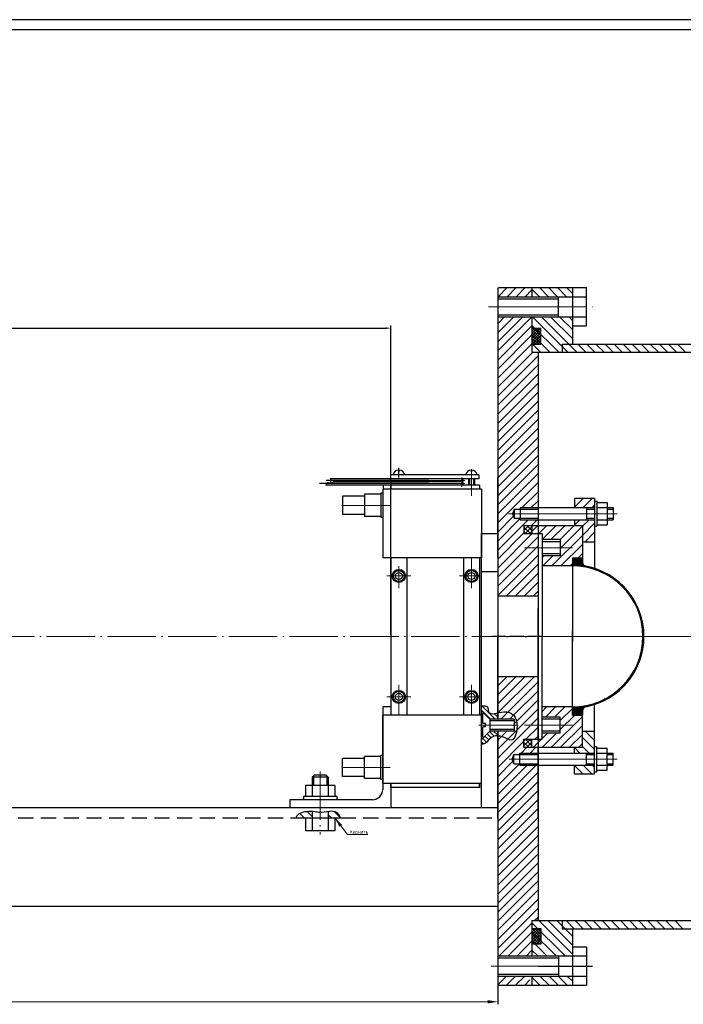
# Model space of a CAD drawing. Header units: millimetres. Extents: x -1577 to 1649, y 8206 to 9287.
# Tile 11 of 14: x 592 to 921, y 8799 to 9287. Entities that reach past the tile are written whole.
import ezdxf

# ---------------------------------------------------------------- set-up
doc = ezdxf.new("R2010")
doc.units = ezdxf.units.MM
for name, pattern in [('ACAD_ISO02W100', [15, 12, -3]), ('ACAD_ISO04W100', [30, 24, -3, 0, -3]), ('HIDDEN', [0.375, 0.25, -0.125])]:
    doc.linetypes.add(name, pattern=pattern)
doc.layers.get('Defpoints').update_dxf_attribs({"color": 50, "linetype": 'ACAD_ISO02W100'})
for name, color, linetype, lineweight in [('DIM', 3, 'Continuous', 15), ('HATCH', 4, 'Continuous', 20), ('OSI', 3, 'ACAD_ISO04W100', 15)]:
    doc.layers.add(name, color=color, linetype=linetype, lineweight=lineweight)
doc.layers.add('HIDDEN', color=2, linetype='HIDDEN')
doc.layers.add('Layer6', color=6, linetype='Continuous')
doc.styles.add('ROMANS', font='romans.shx', dxfattribs={"width": 0.8, "oblique": 10})
doc.dimstyles.new('ISO-25', dxfattribs={"dimtxt": 4, "dimasz": 5, "dimexe": 1.25, "dimexo": 0, "dimtad": 1, "dimtoh": 1, "dimdec": 0, "dimzin": 1, "dimtxsty": 'ROMANS', "dimcen": -3, "dimclrd": 256, "dimclre": 256, "dimclrt": 256, "dimazin": 0, "dimtfac": 1, "dimtdec": 0, "dimtmove": 0, "dimatfit": 3, "dimfxl": 0, "dimlwd": -1, "dimarcsym": 0})
pattern_1 = [(45, (-6233.2977, 6430.216), (-2.245064, 2.245064), [])]
pattern_2 = [(45, (-52090.1172, -22342.8985), (-2.24506403, 2.24506403), [])]

# ---------------------------------------------------------------- blocks, each defined once
blk = doc.blocks.new('*D4')
at = {"layer": 'Defpoints', "color": 0}
for p in [(326.3, 8847.09), (829.3, 8844.3), (829.3, 8799.85)]:
    blk.add_point(p, dxfattribs=at)
at = {"layer": 'DIM', "lineweight": -2}
for p, q in [((326.3, 8847.09), (326.3, 8798.6)), ((829.3, 8844.3), (829.3, 8798.6))]:
    blk.add_line(p, q, dxfattribs=at)
at = {"layer": 'DIM'}
blk.add_line((331.3, 8799.85), (824.3, 8799.85), dxfattribs=at)
for points in [[(331.3, 8800.68), (331.3, 8799.02), (326.3, 8799.85)], [(824.3, 8800.68), (824.3, 8799.02), (829.3, 8799.85)]]:
    blk.add_solid(points, dxfattribs=at)
at = {"layer": 'DIM', "lineweight": -2, "insert": (577.8, 8802.47), "char_height": 4, "attachment_point": 5, "style": 'ROMANS'}
blk.add_mtext('503', dxfattribs=at)

msp = doc.modelspace()

# ---------------------------------------------------------------- hatches: boundary and pattern name
at = {"layer": 'HATCH', "lineweight": -2, "ltscale": 0.3}
h = msp.add_hatch(dxfattribs=at)
h.set_pattern_fill('ANSI31', color=256, style=0)
h.set_pattern_definition(pattern_2)
h.paths.add_polyline_path([(849.3, 9069.84), (849.3, 9121.59), (848.8, 9122.09), (846.3, 9122.09), (846.3, 9139.59), (829.3, 9139.59), (829.3, 9001.09), (849.3, 9001.09), (849.3, 9025.94), (849.3, 9032.09), (842.3, 9032.09), (842.3, 9036.09), (849.3, 9036.09), (849.3, 9038.98), (840.49, 9038.98), (840.49, 9039.68), (837.49, 9039.68), (836.66, 9041.98), (837.49, 9044.28), (840.49, 9044.28), (840.49, 9044.98), (849.3, 9044.98)])
edge = h.paths.add_edge_path()
edge.add_line((849.3, 8961.09), (829.3, 8961.09))
edge.add_line((829.3, 8961.09), (829.3, 8943.19))
edge.add_spline(control_points=[(829.3, 8943.19), (830.32, 8943.42), (833.54, 8944.16), (837.77, 8942.48), (838.8, 8939.16), (838.87, 8937.09)], knot_values=[10.933455, 10.933455, 10.933455, 10.933455, 13.408459, 18.451098, 23.762432, 23.762432, 23.762432, 23.762432], degree=3, periodic=0)
edge.add_spline(control_points=[(838.87, 8937.09), (838.88, 8936.93), (838.93, 8933.79), (837.5, 8927.81), (832.73, 8931.06), (830.25, 8931.68), (829.3, 8931.73)], knot_values=[23.762432, 23.762432, 23.762432, 23.762432, 24.187802, 31.693668, 35.817842, 38.525577, 38.525577, 38.525577, 38.525577], degree=3, periodic=0)
edge.add_line((829.3, 8931.73), (829.3, 8870.62))
edge.add_line((829.3, 8870.62), (829.3, 8822.59))
edge.add_line((829.3, 8822.59), (846.3, 8822.59))
edge.add_line((846.3, 8822.59), (846.3, 8840.09))
edge.add_line((846.3, 8840.09), (847.74, 8840.09))
edge.add_line((847.74, 8840.09), (849.3, 8841.66))
edge.add_line((849.3, 8841.66), (849.3, 8917.21))
edge.add_line((849.3, 8917.21), (840.3, 8917.21))
edge.add_line((840.3, 8917.21), (840.3, 8917.91))
edge.add_line((840.3, 8917.91), (837.3, 8917.91))
edge.add_line((837.3, 8917.91), (836.47, 8920.21))
edge.add_line((836.47, 8920.21), (837.3, 8922.51))
edge.add_line((837.3, 8922.51), (840.3, 8922.51))
edge.add_line((840.3, 8922.51), (840.3, 8923.21))
edge.add_line((840.3, 8923.21), (849.3, 8923.21))
edge.add_line((849.3, 8923.21), (849.3, 8926.09))
edge.add_line((849.3, 8926.09), (842.3, 8926.09))
edge.add_line((842.3, 8926.09), (842.3, 8930.09))
edge.add_line((842.3, 8930.09), (849.3, 8930.09))
edge.add_line((849.3, 8930.09), (849.3, 8961.09))
h = msp.add_hatch(dxfattribs=at)
h.set_pattern_fill('ANSI37', color=256, scale=0.3, style=0)
h.set_pattern_definition([(45, (-1105.2816, 7323.9311), (-0.6735192, 0.6735192), []), (135, (-1105.2816, 7323.9311), (-0.6735192, -0.6735192), [])])
h.paths.add_polyline_path([(850.74, 9133.75), (846.3, 9133.75), (846.3, 9126.01), (850.74, 9126.01)])
h = msp.add_hatch(dxfattribs=at)
h.set_pattern_fill('ANSI31', color=256, style=0)
h.set_pattern_definition(pattern_1)
h.paths.add_polyline_path([(867.3, 9036.09), (871.3, 9036.09), (871.3, 9028.09), (877.3, 9028.09), (877.3, 9038.98), (867.3, 9038.98)])
h.paths.add_polyline_path([(867.3, 9044.98), (877.3, 9044.98), (877.3, 9049.48), (867.3, 9049.48)])
h = msp.add_hatch(dxfattribs=at)
h.set_pattern_fill('ANSI37', color=256, scale=0.5, style=0)
h.set_pattern_definition([(45, (-6233.2977, 6430.216), (-1.122532, 1.122532), []), (135, (-6233.2977, 6430.216), (-1.122532, -1.122532), [])])
h.paths.add_polyline_path([(846.3, 9036.09), (842.3, 9036.09), (842.3, 9032.09), (846.3, 9032.09)])
h = msp.add_hatch(dxfattribs=at)
h.set_pattern_fill('ANSI31', color=256, style=0)
h.set_pattern_definition(pattern_1)
h.paths.add_polyline_path([(846.3, 8926.09), (871.3, 8926.09), (871.3, 8942.09), (866.3, 8942.09), (866.3, 8946.09), (851.3, 8946.09), (851.3, 8941.09), (860.3, 8941.09), (860.3, 8933.09), (851.3, 8933.09), (851.3, 8930.09), (846.3, 8930.09)])
h.paths.add_polyline_path([(851.3, 9029.09), (860.3, 9029.09), (860.3, 9021.09), (851.3, 9021.09), (851.3, 9016.09), (866.3, 9016.09), (866.3, 9020.09), (871.3, 9020.09), (871.3, 9036.09), (846.3, 9036.09), (846.3, 9032.09), (851.3, 9032.09)])
h = msp.add_hatch(dxfattribs=at)
h.set_pattern_fill('ANSI31', color=256, scale=0.1, style=0)
h.set_pattern_definition([(45, (-6233.2977, 6430.21595), (-0.224506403, 0.224506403), [])])
h.paths.add_polyline_path([(872.93, 8946.22, 0.360228), (901.8, 8981.09), (901.3, 8981.09, -0.414214), (866.3, 8946.09), (866.3, 8942.09), (871.3, 8942.09), (871.3, 8944.25, -0.360228)])
h.paths.add_polyline_path([(871.3, 9020.09), (866.3, 9020.09), (866.3, 9016.09, -0.414214), (901.3, 8981.09), (901.8, 8981.09, 0.360228), (872.93, 9015.97, -0.360228), (871.3, 9017.93)])
h = msp.add_hatch(dxfattribs=at)
h.set_pattern_fill('ANSI31', color=256, scale=0.5, angle=90, style=0)
h.set_pattern_definition([(135, (-52090.1172, -22342.8985), (-1.122532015, -1.122532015), [])])
edge = h.paths.add_edge_path()
edge.add_line((829.3, 8934.09), (825.44, 8934.09))
edge.add_line((825.44, 8934.09), (821.3, 8929.95))
edge.add_line((821.3, 8929.95), (821.3, 8927.61))
edge.add_spline(control_points=[(821.3, 8927.61), (821.93, 8927.65), (823.87, 8928.06), (825.66, 8931.27), (828.16, 8931.8), (829.3, 8931.73)], knot_values=[38.525577, 38.525577, 38.525577, 38.525577, 40.374998, 44.67631, 47.959499, 47.959499, 47.959499, 47.959499], degree=3, periodic=0)
edge.add_line((829.3, 8931.73), (829.3, 8934.09))
edge = h.paths.add_edge_path()
edge.add_spline(control_points=[(829.3, 8943.19), (827.22, 8942.72), (824.42, 8942.1), (824.63, 8946.86), (822.53, 8946.75), (821.3, 8946.6)], knot_values=[0.390274, 0.390274, 0.390274, 0.390274, 5.491214, 7.947388, 10.933455, 10.933455, 10.933455, 10.933455], degree=3, periodic=0)
edge.add_line((821.3, 8946.6), (821.3, 8944.23))
edge.add_line((821.3, 8944.23), (825.44, 8940.09))
edge.add_line((825.44, 8940.09), (829.3, 8940.09))
edge.add_line((829.3, 8940.09), (829.3, 8943.19))
h = msp.add_hatch(dxfattribs=at)
h.set_pattern_fill('ANSI31', color=256, style=0)
h.set_pattern_definition(pattern_2)
edge = h.paths.add_edge_path()
edge.add_spline(control_points=[(829.3, 8931.73), (830.25, 8931.68), (832.73, 8931.06), (837.5, 8927.81), (838.93, 8933.79), (838.88, 8936.93), (838.87, 8937.09)], knot_values=[23.762432, 23.762432, 23.762432, 23.762432, 26.470167, 30.594341, 38.100207, 38.525577, 38.525577, 38.525577, 38.525577], degree=3, periodic=0)
edge.add_line((838.87, 8937.09), (837.44, 8937.09))
edge.add_line((837.44, 8937.09), (837.44, 8934.09))
edge.add_line((837.44, 8934.09), (829.3, 8934.09))
edge.add_line((829.3, 8934.09), (829.3, 8931.73))
edge = h.paths.add_edge_path()
edge.add_spline(control_points=[(838.87, 8937.09), (838.8, 8939.16), (837.77, 8942.48), (833.54, 8944.16), (830.32, 8943.42), (829.3, 8943.19)], knot_values=[10.933455, 10.933455, 10.933455, 10.933455, 16.244789, 21.287429, 23.762432, 23.762432, 23.762432, 23.762432], degree=3, periodic=0)
edge.add_line((829.3, 8943.19), (829.3, 8940.09))
edge.add_line((829.3, 8940.09), (837.44, 8940.09))
edge.add_line((837.44, 8940.09), (837.44, 8937.09))
edge.add_line((837.44, 8937.09), (838.87, 8937.09))
h = msp.add_hatch(dxfattribs=at)
h.set_pattern_fill('ANSI31', color=256, style=0)
h.set_pattern_definition([(315, (-6233.2977, 11531.972), (-2.245064, -2.245064), [])])
h.paths.add_polyline_path([(871.3, 8926.09), (867.3, 8926.09), (867.3, 8923.21), (877.3, 8923.21), (877.3, 8934.09), (871.3, 8934.09)])
h.paths.add_polyline_path([(877.3, 8917.21), (867.3, 8917.21), (867.3, 8912.71), (877.3, 8912.71)])
h = msp.add_hatch(dxfattribs=at)
h.set_pattern_fill('ANSI37', color=256, scale=0.5, style=0)
h.set_pattern_definition([(315, (-6233.2977, 11531.9719), (-1.122532, -1.122532), []), (225, (-6233.2977, 11531.9719), (-1.122532, 1.122532), [])])
h.paths.add_polyline_path([(846.3, 8926.09), (842.3, 8926.09), (842.3, 8930.09), (846.3, 8930.09)])
h = msp.add_hatch(dxfattribs=at)
h.set_pattern_fill('ANSI31', color=256, angle=90, style=0)
h.set_pattern_definition([(135, (-50078.3615, -22394.65), (-2.24506403, -2.24506403), [])])
edge = h.paths.add_edge_path()
edge.add_spline(control_points=[(737.3, 8894.23), (736.09, 8894.32), (733.77, 8894.13), (730.93, 8893.38), (729.64, 8891.99), (729.33, 8891.33), (729.24, 8891.09)], knot_values=[15.483238, 15.483238, 15.483238, 15.483238, 19.148134, 22.461809, 23.902954, 24.659918, 24.659918, 24.659918, 24.659918], degree=3, periodic=0)
edge.add_line((729.24, 8891.09), (737.3, 8891.09))
edge.add_line((737.3, 8891.09), (737.3, 8894.23))
edge = h.paths.add_edge_path()
edge.add_spline(control_points=[(751.39, 8891.19), (750.85, 8892.23), (749.73, 8894.39), (746.96, 8894.4), (745.52, 8894.25), (745.3, 8894.22)], knot_values=[0, 0, 0, 0, 3.257175, 6.781361, 7.407153, 7.407153, 7.407153, 7.407153], degree=3, periodic=0)
edge.add_line((745.3, 8894.22), (745.3, 8891.09))
edge.add_line((745.3, 8891.09), (751.43, 8891.09))
edge.add_line((751.43, 8891.09), (751.39, 8891.19))
h = msp.add_hatch(dxfattribs=at)
h.set_pattern_fill('ANSI37', color=256, scale=0.3, style=0)
h.set_pattern_definition([(315, (-1105.2816, 10638.2567), (-0.6735192, -0.6735192), []), (225, (-1105.2816, 10638.2567), (-0.6735192, 0.6735192), [])])
h.paths.add_polyline_path([(850.74, 8828.43), (846.3, 8828.43), (846.3, 8836.18), (850.74, 8836.18)])

# ---------------------------------------------------------------- linework, layer by layer
for p, q in [((1648.63, 9287.01), (261.11, 9287.01)), ((1520.59, 9282.01), (276.11, 9282.01)), ((829.3, 9153.59), (829.8, 9154.09)), ((829.3, 9153.59), (829.3, 8981.09)), ((829.8, 9154.09), (846.3, 9154.09)), ((846.3, 9154.09), (846.3, 9149.59)), ((866.3, 9154.09), (866.3, 9126.09)), ((873.3, 9135.14), (873.3, 9154.09)), ((829.3, 9149.59), (866.3, 9149.59)), ((829.3, 9149.59), (873.3, 9149.59)), ((829.3, 9148.59), (859.41, 9148.59)), ((859.41, 9139.66), (859.41, 9149.61)), ((829.3, 9140.59), (859.41, 9140.59)), ((829.3, 9139.59), (866.3, 9139.59)), ((829.3, 9139.59), (873.3, 9139.59)), ((846.3, 9139.59), (846.3, 9122.09)), ((861.3, 9126.09), (861.3, 9122.09)), ((846.3, 9122.09), (848.8, 9122.09)), ((849.3, 9121.59), (848.8, 9122.09)), ((849.3, 9121.59), (849.3, 8840.59)), ((829.3, 9069.84), (829.3, 9014.09)), ((849.3, 9069.84), (849.3, 9036.09)), ((819.94, 9061.29), (786.97, 9061.29)), ((819.94, 9059.29), (776.3, 9059.29)), ((814.8, 9059.29), (814.8, 9056.09)), ((815.3, 9059.29), (815.3, 9056.09)), ((817.3, 9059.29), (817.3, 9056.09)), ((817.8, 9059.29), (817.8, 9056.09)), ((849.3, 9032.09), (849.3, 8930.09)), ((866.3, 8981.09), (866.3, 8983.59)), ((866.3, 8981.09), (866.3, 8978.59)), ((849.3, 8926.09), (849.3, 8870.62)), ((848.8, 8840.09), (849.3, 8840.59)), ((849.3, 8840.59), (848.8, 8840.09)), ((846.3, 8840.09), (848.8, 8840.09)), ((846.3, 8840.09), (848.8, 8840.09)), ((846.3, 8840.09), (846.3, 8822.59)), ((861.3, 8840.09), (861.3, 8836.09)), ((866.3, 8836.09), (866.3, 8808.09)), ((873.3, 8827.04), (873.3, 8808.09)), ((829.3, 8822.59), (873.3, 8822.59)), ((829.3, 8821.59), (859.41, 8821.59)), ((859.41, 8822.52), (859.41, 8812.58)), ((829.3, 8813.59), (859.41, 8813.59)), ((829.3, 8812.59), (873.3, 8812.59)), ((846.3, 8812.59), (846.3, 8808.09)), ((829.8, 8808.09), (829.3, 8808.59)), ((829.8, 8808.09), (866.3, 8808.09))]:
    msp.add_line(p, q)
at = {"lineweight": -2, "ltscale": 0.3}
for p, q in [((846.3, 9154.09), (873.3, 9154.09)), ((866.3, 9135.14), (873.3, 9135.14)), ((861.3, 9126.09), (918.91, 9126.09)), ((861.3, 9126.09), (1071.35, 9126.09)), ((848.8, 9122.09), (1068.49, 9122.09)), ((780.5, 9062.71), (780.1, 9062.71)), ((816.5, 9062.71), (816.1, 9062.71)), ((819.94, 9061.29), (819.94, 9059.29)), ((849.3, 9025.94), (849.3, 8981.09)), ((849.3, 9001.09), (829.3, 9001.09)), ((849.3, 8936.25), (849.3, 8981.09)), ((849.3, 8961.09), (829.3, 8961.09)), ((825.44, 8940.09), (821.3, 8944.23)), ((821.94, 8942.99), (822.55, 8942.99)), ((825.44, 8934.09), (821.3, 8929.95)), ((821.94, 8931.19), (822.55, 8931.19)), ((737.3, 8911.19), (737.3, 8901.69)), ((738, 8911.89), (738, 8907.19)), ((744.6, 8911.89), (744.6, 8907.19)), ((745.3, 8911.19), (745.3, 8901.69)), ((726.3, 8896.09), (374.65, 8896.09)), ((737.3, 8894.23), (737.3, 8884.59)), ((745.3, 8894.22), (745.3, 8884.59)), ((748.5, 8884.59), (734.1, 8884.59)), ((748.5, 8884.59), (734.1, 8884.59)), ((829.3, 8847.09), (326.3, 8847.09)), ((848.8, 8840.09), (918.91, 8840.09)), ((848.8, 8840.09), (1063.33, 8840.09)), ((861.3, 8836.09), (918.91, 8836.09)), ((861.3, 8836.09), (1062.65, 8836.09)), ((866.3, 8827.04), (873.3, 8827.04)), ((849.29, 8817.59), (876.21, 8817.59)), ((849.29, 8808.14), (873.3, 8808.14))]:
    msp.add_line(p, q, dxfattribs=at)
at = {"color": 3, "lineweight": -2, "ltscale": 0.3}
for p, q in [((378.8, 9134.01), (773.8, 9134.01)), ((776.3, 8981.72), (776.3, 9135.26))]:
    msp.add_line(p, q, dxfattribs=at)
at = {"ltscale": 5}
for p, q in [((786.97, 9061.29), (776.3, 9061.29)), ((772.75, 9056.09), (744.11, 9056.09)), ((776.3, 9059.29), (746.28, 9059.29)), ((811.55, 9057.69), (747.69, 9057.69)), ((772.75, 9054.07), (772.75, 9056.09)), ((820.3, 9056.09), (772.75, 9056.09)), ((776.3, 9056.09), (776.3, 9054.09)), ((820.3, 9056.09), (820.3, 9054.09)), ((849.3, 9057.26), (849.3, 9036.09)), ((752.3, 9050.59), (752.3, 9041.59)), ((763.3, 9050.59), (752.3, 9050.59)), ((771.3, 9051.59), (763.3, 9051.59)), ((763.3, 9051.59), (763.3, 9040.59)), ((772.3, 9052.09), (771.3, 9052.09)), ((771.3, 9052.09), (771.3, 9040.09)), ((821.3, 9054.09), (772.3, 9054.09)), ((772.3, 9054.09), (772.3, 9020.09)), ((821.3, 9054.09), (821.3, 9020.09)), ((877.3, 9049.48), (867.3, 9049.48)), ((867.3, 9049.48), (867.3, 9044.98)), ((877.3, 9049.48), (877.3, 9014.85)), ((877.3, 9048.23), (878.5, 9048.23)), ((878.5, 9048.23), (878.5, 9035.73)), ((878.5, 9047.48), (883.5, 9047.48)), ((883.5, 9047.48), (883.5, 9036.48)), ((763.3, 9041.59), (752.3, 9041.59)), ((771.3, 9040.59), (763.3, 9040.59)), ((837.49, 9044.28), (836.66, 9041.98)), ((836.66, 9041.98), (837.49, 9039.68)), ((837.49, 9044.28), (837.49, 9039.68)), ((837.49, 9044.28), (849.3, 9044.28)), ((840.49, 9044.98), (877.3, 9044.98)), ((840.49, 9044.98), (840.49, 9038.98)), ((873.34, 9044.98), (873.34, 9038.98)), ((873.34, 9044.28), (877.3, 9044.28)), ((878.5, 9044.98), (886.5, 9044.98)), ((883.5, 9044.28), (886.5, 9044.28)), ((886.5, 9044.98), (886.5, 9038.98)), ((772.3, 9040.09), (771.3, 9040.09)), ((837.49, 9039.68), (849.3, 9039.68)), ((840.49, 9038.98), (871.49, 9038.98)), ((842.3, 9036.09), (871.3, 9036.09)), ((842.3, 9036.09), (842.3, 9032.09)), ((846.3, 9036.09), (846.3, 9032.09)), ((849.3, 9038.98), (877.3, 9038.98)), ((867.3, 9038.98), (867.3, 9036.09)), ((871.3, 9036.09), (871.3, 9017.93)), ((873.34, 9039.68), (877.3, 9039.68)), ((877.3, 9035.73), (878.5, 9035.73)), ((878.5, 9038.98), (886.5, 9038.98)), ((878.5, 9036.48), (883.5, 9036.48)), ((880.08, 9038.98), (886.5, 9038.98)), ((883.5, 9039.68), (886.5, 9039.68)), ((821.3, 8896.09), (821.3, 9032.09)), ((842.3, 9032.09), (851.3, 9032.09)), ((849.3, 9032.09), (849.3, 9029.09)), ((849.3, 9032.09), (849.3, 8981.09)), ((851.3, 9032.09), (851.3, 9029.09)), ((851.3, 9032.09), (851.3, 9029.09)), ((851.3, 9029.09), (851.3, 8981.09)), ((860.3, 9029.09), (851.3, 9029.09)), ((860.3, 9028.09), (851.3, 9028.09)), ((860.3, 9029.09), (860.3, 9021.09)), ((871.3, 9028.09), (877.3, 9028.09)), ((860.3, 9022.09), (851.3, 9022.09)), ((860.3, 9021.09), (851.3, 9021.09)), ((821.3, 9020.09), (772.3, 9020.09)), ((776.3, 9020.09), (776.3, 8981.09)), ((866.3, 9020.09), (866.3, 8981.09)), ((866.3, 9020.09), (871.3, 9020.09)), ((871.3, 9017.93), (871.3, 9020.09)), ((829.3, 9013.09), (821.3, 9013.09)), ((866.3, 9016.09), (851.3, 9016.09)), ((776.3, 8981.09), (776.3, 8942.09)), ((776.3, 8981.09), (776.3, 8942.09)), ((820.3, 8981.09), (820.3, 8942.09)), ((829.3, 8981.09), (829.3, 8940.09)), ((829.3, 8981.09), (829.3, 8940.09)), ((829.3, 8940.09), (829.3, 8981.09)), ((849.3, 8930.09), (849.3, 8981.09)), ((851.3, 8933.09), (851.3, 8981.09)), ((866.3, 8942.09), (866.3, 8981.09)), ((772.3, 8946.09), (772.3, 8905.09)), ((776.3, 8946.09), (772.3, 8946.09)), ((772.3, 8946.09), (772.3, 8905.09)), ((776.3, 8946.09), (772.3, 8946.09)), ((821.94, 8937.89), (821.94, 8942.99)), ((866.3, 8946.09), (851.3, 8946.09)), ((871.3, 8944.25), (871.3, 8942.09)), ((871.3, 8926.09), (871.3, 8944.25)), ((877.3, 8912.71), (877.3, 8947.34)), ((821.3, 8942.09), (772.3, 8942.09)), ((772.3, 8908.09), (772.3, 8942.09)), ((825.44, 8940.09), (825.44, 8934.09)), ((837.44, 8940.09), (825.44, 8940.09)), ((837.44, 8939.29), (825.44, 8939.29)), ((837.44, 8940.09), (837.44, 8934.09)), ((860.3, 8941.09), (851.3, 8941.09)), ((860.3, 8940.09), (851.3, 8940.09)), ((860.3, 8933.09), (860.3, 8941.09)), ((866.3, 8942.09), (871.3, 8942.09)), ((823.24, 8937.89), (821.94, 8937.89)), ((821.94, 8931.19), (821.94, 8936.29)), ((823.24, 8936.29), (821.94, 8936.29)), ((823.24, 8936.29), (823.24, 8937.89)), ((837.44, 8934.89), (825.44, 8934.89)), ((837.44, 8934.09), (825.44, 8934.09)), ((829.3, 8890.86), (829.3, 8934.09)), ((829.3, 8934.09), (829.3, 8808.59)), ((829.3, 8934.09), (829.3, 8870.62)), ((860.3, 8934.09), (851.3, 8934.09)), ((871.3, 8934.09), (877.3, 8934.09)), ((842.3, 8930.09), (851.3, 8930.09)), ((842.3, 8926.09), (842.3, 8930.09)), ((846.3, 8926.09), (846.3, 8930.09)), ((849.3, 8930.09), (849.3, 8933.09)), ((860.3, 8933.09), (851.3, 8933.09)), ((851.3, 8930.09), (851.3, 8933.09)), ((851.3, 8930.09), (851.3, 8933.09)), ((842.3, 8926.09), (871.3, 8926.09)), ((849.3, 8890.86), (849.3, 8926.09)), ((867.3, 8923.21), (867.3, 8926.09)), ((877.3, 8926.46), (878.5, 8926.46)), ((878.5, 8913.96), (878.5, 8926.46)), ((878.5, 8925.71), (883.5, 8925.71)), ((883.5, 8914.71), (883.5, 8925.71)), ((763.3, 8920.59), (752.3, 8920.59)), ((752.3, 8911.59), (752.3, 8920.59)), ((763.3, 8910.59), (763.3, 8921.59)), ((771.3, 8921.59), (763.3, 8921.59)), ((771.3, 8910.09), (771.3, 8922.09)), ((772.3, 8922.09), (771.3, 8922.09)), ((836.47, 8920.21), (837.3, 8922.51)), ((837.3, 8917.91), (836.47, 8920.21)), ((837.3, 8917.91), (837.3, 8922.51)), ((837.3, 8922.51), (849.3, 8922.51)), ((840.3, 8923.21), (871.3, 8923.21)), ((840.3, 8917.21), (840.3, 8923.21)), ((849.3, 8923.21), (877.3, 8923.21)), ((873.34, 8917.06), (873.34, 8923.21)), ((873.34, 8922.51), (877.3, 8922.51)), ((878.5, 8923.21), (886.5, 8923.21)), ((880.08, 8923.21), (886.5, 8923.21)), ((883.5, 8922.51), (886.5, 8922.51)), ((886.5, 8917.21), (886.5, 8923.21)), ((837.3, 8917.91), (849.3, 8917.91)), ((840.3, 8917.21), (877.3, 8917.21)), ((867.3, 8912.71), (867.3, 8917.21)), ((873.34, 8917.91), (877.3, 8917.91)), ((877.3, 8913.96), (878.5, 8913.96)), ((878.5, 8917.21), (886.5, 8917.21)), ((878.5, 8914.71), (883.5, 8914.71)), ((883.5, 8917.91), (886.5, 8917.91)), ((737.3, 8911.19), (738.3, 8912.19)), ((741.3, 8911.19), (737.3, 8911.19)), ((741.3, 8912.19), (738.3, 8912.19)), ((744.3, 8912.19), (741.3, 8912.19)), ((745.3, 8911.19), (741.3, 8911.19)), ((745.3, 8911.19), (744.3, 8912.19)), ((763.3, 8911.59), (752.3, 8911.59)), ((771.3, 8910.59), (763.3, 8910.59)), ((772.3, 8910.09), (771.3, 8910.09)), ((877.3, 8912.71), (867.3, 8912.71)), ((741.3, 8907.19), (734.1, 8907.19)), ((734.1, 8907.19), (734.1, 8901.69)), ((748.5, 8907.19), (741.3, 8907.19)), ((748.5, 8907.19), (748.5, 8901.69)), ((821.3, 8908.09), (772.3, 8908.09)), ((776.3, 8908.09), (776.3, 8906.09)), ((776.3, 8908.09), (776.3, 8896.09)), ((776.3, 8906.09), (776.3, 8908.09)), ((776.3, 8908.09), (776.3, 8896.09)), ((820.3, 8908.09), (820.3, 8906.09)), ((820.3, 8906.09), (820.3, 8908.09)), ((767.3, 8900.09), (726.3, 8900.09)), ((767.3, 8900.09), (726.3, 8900.09)), ((726.3, 8900.09), (726.3, 8896.09)), ((726.3, 8900.09), (726.3, 8896.09)), ((741.3, 8901.69), (733.05, 8901.69)), ((733.05, 8901.69), (733.05, 8900.09)), ((749.55, 8901.69), (741.3, 8901.69)), ((749.55, 8901.69), (749.55, 8900.09)), ((776.3, 8896.09), (726.3, 8896.09)), ((829.3, 8896.09), (726.3, 8896.09)), ((729.24, 8891.09), (751.43, 8891.09)), ((734.1, 8891.09), (734.1, 8884.59)), ((734.1, 8891.09), (734.1, 8884.59)), ((748.5, 8891.09), (748.5, 8884.59)), ((748.5, 8891.09), (748.5, 8884.59))]:
    msp.add_line(p, q, dxfattribs=at)
at = {"color": 3, "lineweight": 15, "ltscale": 5}
msp.add_line((828.12, 8981.09), (851.95, 8981.09), dxfattribs=at)
at = {"ltscale": 5}
for centre, radius in [((780.3, 9011.09), 3.25), ((780.3, 9011.09), 2.75), ((780.3, 9011.09), 1.75), ((816.3, 9011.09), 3.25), ((816.3, 9011.09), 2.75), ((816.3, 9011.09), 1.75), ((780.3, 8951.09), 3.25), ((780.3, 8951.09), 2.75), ((780.3, 8951.09), 1.75), ((816.3, 8951.09), 3.25), ((816.3, 8951.09), 2.75), ((816.3, 8951.09), 1.75)]:
    msp.add_circle(centre, radius, dxfattribs=at)
at = {"lineweight": -2, "ltscale": 0.3}
for centre, start, end in [((780.3, 9060.53), 93.8226, 165.1945), ((780.3, 9060.53), 14.8055, 86.1774), ((816.3, 9060.53), 93.8226, 165.1945), ((816.3, 9060.53), 14.8055, 86.1774)]:
    msp.add_arc(centre, 3, start, end, dxfattribs=at)
at = {"ltscale": 5}
for centre, radius, start, end in [((811.55, 9058.44), 0.75, 270, 90), ((811.55, 9056.94), 0.75, 270, 90), ((873.3, 9017.93), 2, 180, 259.2417), ((866.3, 8981.09), 35, 0, 90), ((866.3, 8981.09), 35.5, 0, 79.2417), ((866.3, 8981.09), 35.5, 0, 79.2417), ((866.3, 8981.09), 35, 270, 0), ((866.3, 8981.09), 35.5, 280.7583, 0), ((866.3, 8981.09), 35.5, 280.7583, 0), ((873.3, 8944.25), 2, 100.7583, 180), ((767.3, 8905.09), 5, 270, 0), ((767.3, 8905.09), 5, 270, 0)]:
    msp.add_arc(centre, radius, start, end, dxfattribs=at)
for points, knots in [([(744.11, 9056.09), (744.33, 9056.16), (744.69, 9056.47), (744.55, 9057.67), (745.6, 9057.21), (746.65, 9057.08), (747.39, 9057.51), (747.69, 9057.69)], [1.028384, 1.028384, 1.028384, 1.028384, 1.722611, 2.597274, 3.130884, 4.664971, 5.701538, 5.701538, 5.701538, 5.701538]), ([(751.39, 8891.19), (750.85, 8892.23), (749.73, 8894.39), (745.19, 8894.41), (741.44, 8893.46), (737.34, 8894.4), (733.91, 8894.17), (730.93, 8893.38), (729.64, 8891.99), (729.33, 8891.33), (729.24, 8891.09)], [0, 0, 0, 0, 3.257175, 6.781361, 12.136366, 15.071017, 19.148134, 22.461809, 23.902954, 24.659918, 24.659918, 24.659918, 24.659918])]:
    msp.add_open_spline(points, degree=3, knots=knots, dxfattribs=at)
msp.add_spline([(746.28, 9059.29), (746.72, 9058.25), (746.38, 9057.8), (746.84, 9057.69)], degree=3, dxfattribs=at)
at = {"lineweight": -2, "ltscale": 0.3}
msp.add_open_spline([(821.3, 8946.6), (822.53, 8946.75), (824.63, 8946.86), (824.38, 8940.99), (831.86, 8944.83), (837.91, 8942.42), (839.56, 8936.43), (837.5, 8927.81), (831.64, 8931.8), (826.18, 8932.19), (823.87, 8928.06), (821.93, 8927.65), (821.3, 8927.61)], degree=3, knots=[0.390274, 0.390274, 0.390274, 0.390274, 3.376341, 5.832515, 13.408459, 18.451098, 24.187802, 31.693668, 35.817842, 41.808765, 46.110078, 47.959499, 47.959499, 47.959499, 47.959499], dxfattribs=at)
at = {"color": 3, "lineweight": -2, "ltscale": 0.3}
msp.add_solid([(773.8, 9134.42), (773.8, 9133.59), (776.3, 9134.01)], dxfattribs=at)
at = {"layer": 'DIM', "lineweight": -2, "ltscale": 0.3}
for p, q in [((780.3, 9060), (780.3, 9064.68)), ((795.09, 9056.94), (740.98, 9056.94)), ((795.09, 9058.44), (744.21, 9058.44)), ((751.39, 8891.19), (751.43, 8891.09))]:
    msp.add_line(p, q, dxfattribs=at)
at = {"layer": 'DIM', "color": 3, "lineweight": -2, "ltscale": 0.3}
for p, q in [((829.3, 9020.72), (829.3, 9060)), ((829.3, 9020.72), (829.3, 9050.55)), ((849.3, 8981.72), (849.3, 8995.02)), ((849.3, 8981.72), (849.3, 8991.69)), ((829.3, 8946.02), (829.3, 8940.09)), ((829.3, 8934.09), (829.3, 8925.96))]:
    msp.add_line(p, q, dxfattribs=at)
at = {"layer": 'DIM', "ltscale": 5}
for p, q in [((853.75, 8981.09), (825.82, 8981.09)), ((827.76, 8981.09), (845.76, 8981.09))]:
    msp.add_line(p, q, dxfattribs=at)
at = {"layer": 'HATCH', "lineweight": -2, "ltscale": 0.3}
for p, q in [((829.46, 9149.59), (833.96, 9154.09)), ((833.95, 9149.59), (838.45, 9154.09)), ((838.44, 9149.59), (842.94, 9154.09)), ((842.93, 9149.59), (846.3, 9152.97)), ((850.01, 9149.59), (846.3, 9153.3)), ((854.5, 9149.59), (850, 9154.09)), ((858.99, 9149.59), (854.49, 9154.09)), ((863.48, 9149.59), (858.98, 9154.09)), ((866.3, 9151.26), (863.47, 9154.09)), ((861.3, 9124.83), (846.54, 9139.59)), ((864.53, 9126.09), (851.03, 9139.59)), ((866.3, 9128.81), (855.52, 9139.59)), ((866.3, 9133.3), (860.01, 9139.59)), ((866.3, 9137.79), (864.5, 9139.59)), ((850.74, 9133.75), (846.21, 9133.75)), ((859.55, 9122.09), (846.3, 9135.34)), ((850.74, 9126.01), (850.74, 9133.75)), ((855.06, 9122.09), (846.3, 9130.85)), ((846.29, 9126.01), (850.74, 9126.01)), ((850.57, 9122.09), (846.3, 9126.36)), ((864.04, 9122.09), (861.3, 9124.83)), ((868.53, 9122.09), (864.53, 9126.09)), ((873.02, 9122.09), (869.02, 9126.09)), ((877.51, 9122.09), (873.51, 9126.09)), ((882, 9122.09), (878, 9126.09)), ((886.49, 9122.09), (882.49, 9126.09)), ((890.98, 9122.09), (886.98, 9126.09)), ((895.47, 9122.09), (891.47, 9126.09)), ((899.96, 9122.09), (895.96, 9126.09)), ((904.45, 9122.09), (900.45, 9126.09)), ((908.94, 9122.09), (904.94, 9126.09)), ((913.43, 9122.09), (909.43, 9126.09)), ((917.92, 9122.09), (913.92, 9126.09)), ((922.41, 9122.09), (918.41, 9126.09)), ((847.74, 8840.09), (849.3, 8841.66)), ((846.29, 8836.18), (850.74, 8836.18)), ((862.7, 8822.59), (846.3, 8838.99)), ((866.3, 8823.48), (849.69, 8840.09)), ((850.74, 8836.18), (850.74, 8828.43)), ((866.3, 8827.97), (854.18, 8840.09)), ((861.3, 8837.46), (858.67, 8840.09)), ((862.67, 8836.09), (861.3, 8837.46)), ((866.3, 8832.46), (862.67, 8836.09)), ((867.16, 8836.09), (863.16, 8840.09)), ((871.65, 8836.09), (867.65, 8840.09)), ((876.14, 8836.09), (872.14, 8840.09)), ((880.63, 8836.09), (876.63, 8840.09)), ((885.12, 8836.09), (881.12, 8840.09)), ((889.61, 8836.09), (885.61, 8840.09)), ((894.1, 8836.09), (890.1, 8840.09)), ((898.59, 8836.09), (894.59, 8840.09)), ((903.08, 8836.09), (899.08, 8840.09)), ((907.57, 8836.09), (903.57, 8840.09)), ((912.06, 8836.09), (908.06, 8840.09)), ((916.55, 8836.09), (912.55, 8840.09)), ((921.04, 8836.09), (917.04, 8840.09)), ((858.21, 8822.59), (846.3, 8834.5)), ((850.74, 8828.43), (846.21, 8828.43)), ((853.72, 8822.59), (846.3, 8830.01)), ((849.23, 8822.59), (846.3, 8825.52)), ((829.51, 8808.39), (833.71, 8812.59)), ((833.7, 8808.09), (838.2, 8812.59)), ((838.19, 8808.09), (842.69, 8812.59)), ((850.26, 8808.09), (846.3, 8812.05)), ((854.75, 8808.09), (850.25, 8812.59)), ((859.24, 8808.09), (854.74, 8812.59)), ((863.73, 8808.09), (859.23, 8812.59)), ((866.3, 8810.01), (863.72, 8812.59)), ((842.68, 8808.09), (845.3, 8810.72))]:
    msp.add_line(p, q, dxfattribs=at)
at = {"layer": 'HATCH', "color": 3, "lineweight": -2, "ltscale": 0.3}
for p, q in [((829.3, 9029.72), (829.3, 9047.94)), ((829.3, 8924.47), (829.3, 8908.38)), ((829.3, 8924.47), (829.3, 8916.38))]:
    msp.add_line(p, q, dxfattribs=at)
at = {"layer": 'HIDDEN', "lineweight": -2, "ltscale": 30}
for p, q in [((821.3, 9032.09), (829.3, 9032.09)), ((366.68, 8891.09), (729.24, 8891.09)), ((751.43, 8891.09), (829.3, 8891.09))]:
    msp.add_line(p, q, dxfattribs=at)
at = {"layer": 'Layer6', "lineweight": -2, "ltscale": 0.3}
for p, q in [((820.3, 9056.09), (776.3, 9056.09)), ((776.3, 9056.09), (776.3, 9054.09)), ((820.3, 9056.09), (820.3, 9054.09)), ((776.3, 9020.09), (776.3, 8981.09)), ((784.3, 9020.09), (784.3, 8981.09)), ((812.3, 9020.09), (812.3, 8981.09)), ((820.3, 9020.09), (820.3, 8981.09)), ((776.3, 8981.09), (776.3, 8942.09)), ((776.3, 8981.09), (776.3, 8942.09)), ((784.3, 8981.09), (784.3, 8942.09)), ((812.3, 8981.09), (812.3, 8942.09)), ((820.3, 8981.09), (820.3, 8942.09)), ((776.3, 8908.09), (776.3, 8906.09)), ((820.3, 8906.09), (776.3, 8906.09)), ((820.3, 8906.09), (776.3, 8906.09)), ((820.3, 8906.09), (776.3, 8906.09)), ((820.3, 8908.09), (820.3, 8906.09))]:
    msp.add_line(p, q, dxfattribs=at)
at = {"layer": 'OSI'}
for p, q in [((824.81, 9144.59), (849.11, 9144.59)), ((849.11, 9144.59), (877.22, 9144.59)), ((776.3, 9063.98), (776.3, 9051.74)), ((776.3, 9049.44), (776.3, 9063.03)), ((780.1, 9063.52), (780.1, 9062.71)), ((780.5, 9063.52), (780.5, 9062.71)), ((816.1, 9063.52), (816.1, 9062.71)), ((816.3, 9063.98), (816.3, 9051.74)), ((816.3, 9063.03), (816.3, 9050.76)), ((816.5, 9063.52), (816.5, 9062.71)), ((813.07, 9058.44), (795.09, 9058.44)), ((812.95, 9056.94), (795.09, 9056.94)), ((811.55, 9059.91), (811.55, 9055.27)), ((776.05, 9046.09), (750.51, 9046.09)), ((849.3, 9025.09), (842.58, 9025.09)), ((816.3, 9020.09), (816.3, 9005.09)), ((780.3, 9015.86), (780.3, 9005.09)), ((786.3, 9011.09), (774.3, 9011.09)), ((820.3, 9011.09), (810.3, 9011.09)), ((1623.04, 8981.09), (362, 8981.09)), ((825.28, 8981.09), (852.76, 8981.09)), ((780.3, 8957.09), (780.3, 8942.09)), ((816.3, 8957.09), (816.3, 8942.09)), ((786.3, 8951.09), (774.3, 8951.09)), ((820.3, 8951.09), (810.3, 8951.09)), ((839.37, 8937.09), (819.89, 8937.09)), ((849.3, 8937.09), (842.58, 8937.09)), ((741.3, 8914.14), (741.3, 8882.88)), ((776.05, 8916.09), (750.51, 8916.09)), ((826.1, 8817.59), (849.29, 8817.59))]:
    msp.add_line(p, q, dxfattribs=at)
at = {"layer": 'OSI', "ltscale": 5}
for p, q in [((834.64, 9041.98), (888.55, 9041.98)), ((866.3, 9025.09), (844.43, 9025.09)), ((817.55, 8981.09), (908.03, 8981.09)), ((839.73, 8981.09), (910.03, 8981.09)), ((866.3, 8937.09), (844.43, 8937.09)), ((835.05, 8920.21), (888.55, 8920.21))]:
    msp.add_line(p, q, dxfattribs=at)
at = {"layer": 'OSI', "lineweight": -2, "ltscale": 0.3}
msp.add_line((851.42, 8981.09), (826.68, 8981.09), dxfattribs=at)
msp.add_line((851.42, 8981.09), (826.68, 8981.09), dxfattribs=at)

# ---------------------------------------------------------------- texts
at = {"layer": 'HATCH', "lineweight": -2, "ltscale": 0.3, "insert": (756, 8884.91), "char_height": 1.6674, "width": 5.5195, "attachment_point": 1}
msp.add_mtext('{\\fTahoma|b0|i0|c204|p32;Кернить}', dxfattribs=at)

# ---------------------------------------------------------------- dimensions: what is measured, and where the dimension line sits
at = {"layer": 'DIM', "lineweight": -2, "ltscale": 0.3}
dim = msp.add_linear_dim(base=(829.3, 8799.85), p1=(326.3, 8847.09), p2=(829.3, 8844.3), dimstyle='ISO-25', dxfattribs=at)
dim.commit()
dim.dimension.update_dxf_attribs({"geometry": '*D4', "text_midpoint": (577.8, 8802.47)})

# ---------------------------------------------------------------- leaders
at = {"layer": 'HATCH', "lineweight": -2, "ltscale": 0.3}
msp.add_leader([(748.52, 8891.04), (754.84, 8882.86), (764.88, 8882.86)], dimstyle='ISO-25', override={"dimgap": 0.625, "dimtad": 0}, dxfattribs=at)

doc.saveas('drawing.dxf')
